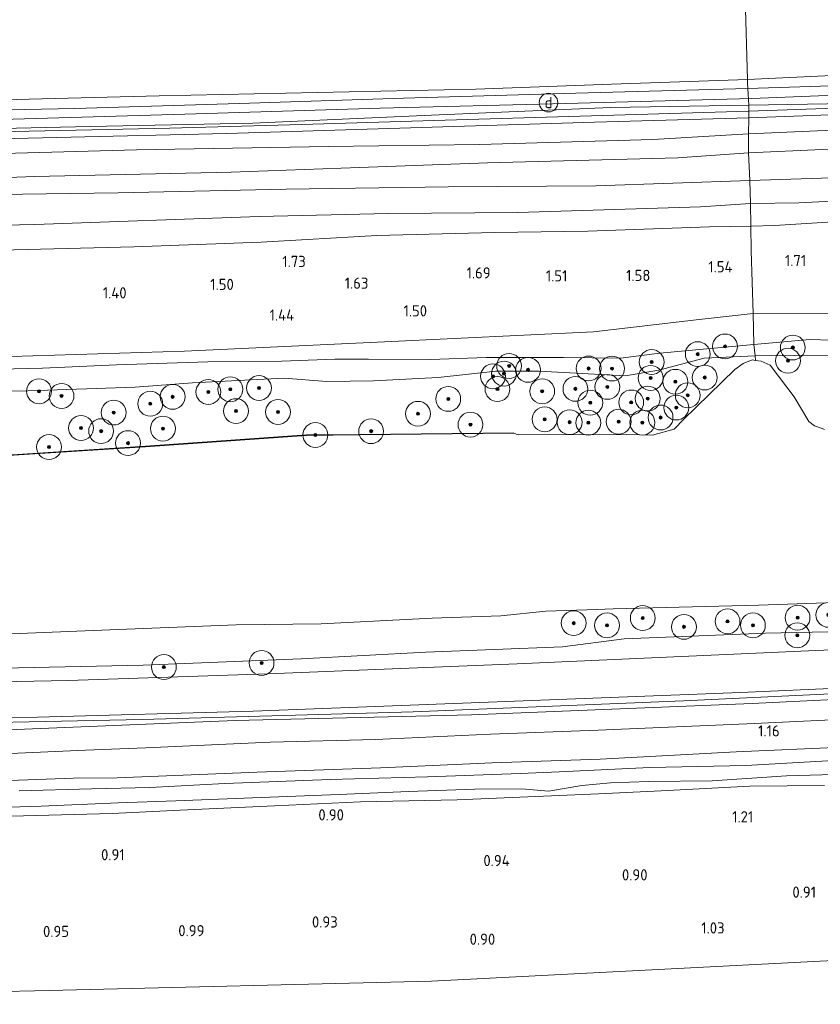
# Model space of a CAD drawing. Extents: x 126429 to 133038, y 413091 to 414846.
# Tile 208 of 256: x 130994 to 131123, y 413097 to 413255. Entities that reach past the tile are written whole.
import ezdxf
from ezdxf.enums import TextEntityAlignment as Align
from ezdxf.lldxf.tags import DXFTag

# ---------------------------------------------------------------- set-up
doc = ezdxf.new("R2010")
doc.units = 0
for name, color, linetype, lineweight in [('B-ME-GR-BOOM-S', 90, 'Continuous', 25), ('B-ME-GR-GRAS-GV', 60, 'Continuous', 13), ('B-ME-GR-MOERAS-GV', 120, 'Continuous', 13), ('B-ME-GW-OPHOGING_KRUIN-G', 90, 'Continuous', 18), ('B-ME-GW-TALUD_KRUIN-G', 90, 'Continuous', 18), ('B-ME-GW-TALUD_TEEN-G', 90, 'Continuous', 18), ('B-ME-IE-MEUBILAIR_DIJKPAAL-S', 7, 'Continuous', 25), ('B-ME-IE-TERREINAFSCHEIDING_DOORGANG-G', 210, 'Continuous', 18), ('B-ME-IE-TERREINAFSCHEIDING_KUNSTMATIG_HEKWERK-G', 20, 'IE-TERREINAFSCHEIDING-KUNSTMATIG', 18), ('B-ME-KG-GRENS_OPNAME-G', 210, 'KG-OPNAME', 18), ('B-ME-OB-BESCHOEIING-GV', 7, 'Continuous', 18), ('B-ME-OB-OEVERVOORZIENING-G', 7, 'Continuous', 18), ('B-ME-OG-HOOGTEPUNT-S', 7, 'Continuous', 25), ('B-ME-OG-TERREIN-GV', 7, 'Continuous', 18), ('B-ME-OG-WATER_KANAAL-GV', 120, 'Continuous', 18), ('B-ME-OG-WATER_SLOOT-G', 120, 'Continuous', 18), ('B-ME-OG-WATER_SLOOT-GV', 120, 'Continuous', 18), ('B-ME-VH-VERHARDING_HALFVERHARDING-GV', 252, 'Continuous', 18), ('B-ME-WH-WINTERBED-G', 150, 'WH-WINTERBED', 18)]:
    doc.layers.add(name, color=color, linetype=linetype, lineweight=lineweight)
doc.styles.add('NLCS-ISO', font='NLCS-ISO.ttf')
doc.styles.add('NLCS-ISO-ANNOTATIVE-T18', font='NLCS-ISO.ttf', dxfattribs={"height": 1.8})
doc.styles.get("Standard").update_dxf_attribs({"font": 'arial.ttf'})
doc.linetypes.add('IE-TERREINAFSCHEIDING-KUNSTMATIG', pattern='A,4,[82,NLCS.SHX,S=0.75,R=90,X=0,Y=0],4,-2', length=10)
tags = doc.linetypes.add('KG-OPNAME', pattern='A,5.5,-2,["O",Standard,S=1.8,R=0,X=-0.5,Y=-0.9],-2,5.5,-2,[5,NLCS.SHX,S=0.75,R=0,X=0,Y=0],-2', length=19).pattern_tags.tags
tags[6] = DXFTag(74, 10)
tags = doc.linetypes.add('WH-WINTERBED', pattern='A,6,-3.5,["WB",Standard,S=1.8,R=0,X=-1.5,Y=-0.9],-3.5,6,-3.5,6,-3.5,6,-3.5,6,-3.5', length=51).pattern_tags.tags
tags[6] = DXFTag(74, 10)

# ---------------------------------------------------------------- blocks, each defined once
blk = doc.blocks.new('SAL-HOOGTELABEL-SO')
at = {"color": 0, "linetype": 'ByBlock', "lineweight": -2, "style": 'NLCS-ISO-ANNOTATIVE-T18'}
blk.add_attdef('HOOGTE', text='', height=1.8, dxfattribs=at).set_placement((2.79, 0), align=Align.RIGHT)
blk = doc.blocks.new('SGR-BOOM_01-SO')
at = {"linetype": 'ByBlock', "lineweight": 18}
h = blk.add_hatch(color=0, dxfattribs=at)
h.dxf.hatch_style = 1
edge = h.paths.add_edge_path()
edge.add_arc((0, 0), 0.25, 0, 360)
at = {"color": 0, "linetype": 'ByBlock', "lineweight": 18}
for radius in [2, 0.25]:
    blk.add_circle((0, 0), radius, dxfattribs=at)
blk = doc.blocks.new('SIE-DIJKPAAL-SO')
at = {"color": 0, "linetype": 'ByBlock', "lineweight": 18}
blk.add_circle((0, 0), 1.5, dxfattribs=at)
at = {"color": 0, "linetype": 'ByBlock', "lineweight": 18, "style": 'NLCS-ISO'}
blk.add_text('d', height=1.8, dxfattribs=at).set_placement((0, 0), align=Align.MIDDLE_CENTER)

msp = doc.modelspace()

# ---------------------------------------------------------------- linework, layer by layer
at = {"layer": 'B-ME-GR-GRAS-GV'}
for points in [[(131135.322, 413246.755, 6.175), (131111.554, 413245.665, 6.16), (131111.168, 413258.879, 2.452), (131119.736, 413259.573, 2.327), (131131.418, 413260.311, 2.377), (131140.07, 413260.65, 2.264), (131154.382, 413261.681, 2.164), (131167.565, 413262.175, 2.189), (131176.627, 413262.483, 2.177), (131189.255, 413263.135, 2.127), (131200.165, 413264.07, 2.102), (131211.228, 413264.626, 2.164), (131227.69, 413265.355, 2.214), (131241.402, 413266.1, 2.114), (131253.729, 413267.146, 2.027), (131267.138, 413268.114, 2.102), (131282.074, 413268.962, 2.227), (131297.527, 413270.053, 2.014), (131295.496, 413254.994, 6.108), (131258.359, 413252.359, 6.184), (131234.003, 413250.954, 6.122), (131209.648, 413249.55, 6.06), (131184.369, 413248.698, 6.125), (131159.09, 413247.846, 6.19)], [(131111.168, 413258.879, 2.452), (131111.554, 413245.665, 6.16), (131089.686, 413244.877, 6.162), (131067.819, 413244.089, 6.164), (131042.33, 413243.543, 6.182), (131016.842, 413242.997, 6.2), (130991.706, 413242.357, 6.2), (130966.571, 413241.717, 6.2), (130926.615, 413241.565, 5.9), (130928.891, 413255.755, 1.71), (130967.374, 413256.542, 1.686), (130988.204, 413256.445, 1.686), (131008.544, 413257.132, 1.699), (131015.313, 413257.504, 1.577), (131028.523, 413258.236, 1.852), (131048.688, 413258.275, 1.677), (131057.659, 413258.654, 1.714), (131068.961, 413258.647, 2.077), (131081.011, 413258.317, 2.277), (131090.663, 413257.862, 2.464), (131100.377, 413258.227, 2.477)], [(131136.713, 413245.005, 6.276), (131111.6222, 413244.2136, 6.1948), (131111.579, 413245.077, 6.195), (131111.554, 413245.665, 6.16), (131135.322, 413246.755, 6.175), (131159.09, 413247.846, 6.19), (131184.369, 413248.698, 6.125), (131209.648, 413249.55, 6.06), (131234.003, 413250.954, 6.122), (131258.359, 413252.359, 6.184), (131295.496, 413254.994, 6.108), (131295.273, 413253.34, 6.17), (131271.854, 413252, 6.221), (131248.435, 413250.66, 6.272), (131220.906, 413249.108, 6.205), (131193.377, 413247.556, 6.138), (131165.045, 413246.28, 6.207)], [(131131.814, 413241.238, 6.34), (131111.805, 413240.561, 6.194), (131111.7586, 413241.4882, 6.1942), (131133.821, 413241.899, 6.18), (131159.841, 413243.08, 6.225), (131185.861, 413244.261, 6.27), (131211.34, 413245.637, 6.265), (131236.819, 413247.014, 6.26), (131259.703, 413248.267, 6.249), (131282.588, 413249.521, 6.238), (131294.855, 413250.24, 6.17), (131294.769, 413249.595, 6.134), (131272.558, 413248.307, 6.2), (131250.348, 413247.02, 6.266), (131220.818, 413245.447, 6.305), (131191.289, 413243.874, 6.344), (131161.551, 413242.556, 6.342)], [(131139.254, 413240.464, 6.11), (131111.785, 413239.487, 5.97), (131111.805, 413240.561, 6.194), (131131.814, 413241.238, 6.34), (131161.551, 413242.556, 6.342), (131191.289, 413243.874, 6.344), (131220.818, 413245.447, 6.305), (131250.348, 413247.02, 6.266), (131272.558, 413248.307, 6.2), (131294.769, 413249.595, 6.134), (131294.57, 413248.118, 6.06), (131265.129, 413246.649, 6.286), (131240.617, 413245.381, 6.163), (131216.104, 413244.114, 6.04), (131191.414, 413242.778, 6.145), (131166.724, 413241.442, 6.25)], [(131142.592, 413238.213, 5.502), (131111.736, 413236.902, 5.43), (131111.785, 413239.487, 5.97), (131139.254, 413240.464, 6.11), (131166.724, 413241.442, 6.25), (131191.414, 413242.778, 6.145), (131216.104, 413244.114, 6.04), (131240.617, 413245.381, 6.163), (131265.129, 413246.649, 6.286), (131294.57, 413248.118, 6.06), (131294.239, 413245.661, 5.212), (131254.74, 413243.241, 5.242), (131218.546, 413241.609, 5.346), (131194.384, 413240.554, 5.361), (131170.223, 413239.5, 5.376)], [(130954.69, 413240.077, 6.166), (130926.375, 413239.936, 6.164), (130926.615, 413241.565, 5.9), (130966.571, 413241.717, 6.2), (130991.706, 413242.357, 6.2), (131016.842, 413242.997, 6.2), (131042.33, 413243.543, 6.182), (131067.819, 413244.089, 6.164), (131089.686, 413244.877, 6.162), (131111.554, 413245.665, 6.16), (131111.579, 413245.077, 6.195), (131111.6222, 413244.2136, 6.1948), (131083.903, 413243.434, 6.204), (131056.19, 413242.634, 6.162), (131029.714, 413241.791, 6.209), (131003.238, 413240.948, 6.256), (130978.964, 413240.512, 6.211)], [(131123.604, 413234.389, 5.37), (131111.747, 413233.856, 5.043), (131111.736, 413236.902, 5.43), (131142.592, 413238.213, 5.502), (131170.223, 413239.5, 5.376), (131194.384, 413240.554, 5.361), (131218.546, 413241.609, 5.346), (131254.74, 413243.241, 5.242), (131294.239, 413245.661, 5.212), (131293.753, 413242.056, 4.882), (131268.103, 413241.16, 5.158), (131233.185, 413239.21, 5.176), (131210.048, 413238.239, 5.338), (131178.154, 413236.614, 5.39), (131149.542, 413235.333, 5.442)], [(130933.82, 413236.178, 6.206), (130925.821, 413236.172, 6.206), (130925.919, 413236.84, 6.11), (130952.716, 413237.159, 6.118), (130979.513, 413237.478, 6.126), (131005.706, 413238.057, 6.151), (131031.899, 413238.637, 6.176), (131060.705, 413239.874, 6.174), (131089.511, 413241.112, 6.172), (131111.7586, 413241.4882, 6.1942), (131111.805, 413240.561, 6.194), (131086.439, 413239.79, 6.2), (131061.074, 413239.02, 6.206), (131039.82, 413238.418, 6.206), (131018.567, 413237.817, 6.206), (130995.921, 413237.309, 6.208), (130973.276, 413236.802, 6.21)], [(131126.826, 413229.861, 3.598), (131111.936, 413229.37, 3.68), (131111.747, 413233.856, 5.043), (131123.604, 413234.389, 5.37), (131149.542, 413235.333, 5.442), (131178.154, 413236.614, 5.39), (131210.048, 413238.239, 5.338), (131233.185, 413239.21, 5.176), (131268.103, 413241.16, 5.158), (131293.753, 413242.056, 4.882), (131293.339, 413238.978, 3.552), (131264.734, 413237.533, 3.622), (131235.79, 413236.006, 3.65), (131205.758, 413234.286, 3.65), (131180.104, 413232.682, 3.67), (131153.997, 413231.451, 3.604)], [(130928.18, 413232.065, 5.09), (130925.139, 413231.961, 4.934), (130925.635, 413234.912, 6.208), (130949.272, 413235.294, 6.234), (130972.91, 413235.677, 6.26), (131000.312, 413236.321, 6.28), (131027.715, 413236.965, 6.3), (131057.316, 413237.865, 6.31), (131086.918, 413238.765, 6.32), (131111.785, 413239.487, 5.97), (131111.736, 413236.902, 5.43), (131096.312, 413235.968, 5.518), (131068.406, 413235.2, 5.236), (131044.088, 413234.841, 5.116), (131013.166, 413234.301, 5.079), (130980.011, 413233.408, 5.16), (130952.412, 413232.749, 5.158)], [(130949.272, 413235.294, 6.234), (130925.635, 413234.912, 6.208), (130925.821, 413236.172, 6.206), (130933.82, 413236.178, 6.206), (130973.276, 413236.802, 6.21), (130995.921, 413237.309, 6.208), (131018.567, 413237.817, 6.206), (131039.82, 413238.418, 6.206), (131061.074, 413239.02, 6.206), (131086.439, 413239.79, 6.2), (131111.805, 413240.561, 6.194), (131111.785, 413239.487, 5.97), (131086.918, 413238.765, 6.32), (131057.316, 413237.865, 6.31), (131027.715, 413236.965, 6.3), (131000.312, 413236.321, 6.28), (130972.91, 413235.677, 6.26)], [(131119.813, 413225.803, 3.354), (131112.061, 413225.672, 3.155), (131111.936, 413229.37, 3.68), (131126.826, 413229.861, 3.598), (131153.997, 413231.451, 3.604), (131180.104, 413232.682, 3.67), (131205.758, 413234.286, 3.65), (131235.79, 413236.006, 3.65), (131264.734, 413237.533, 3.622), (131293.339, 413238.978, 3.552), (131292.668, 413234.236, 3.224), (131283.893, 413233.742, 3.424), (131262.361, 413232.235, 3.382), (131227.089, 413229.964, 3.301), (131205.955, 413229.217, 3.248), (131172.812, 413227.952, 3.282), (131139.232, 413226.755, 3.382)], [(130955.322, 413228.894, 4.689), (130924.562, 413228.045, 4.536), (130925.139, 413231.961, 4.934), (130928.18, 413232.065, 5.09), (130952.412, 413232.749, 5.158), (130980.011, 413233.408, 5.16), (131013.166, 413234.301, 5.079), (131044.088, 413234.841, 5.116), (131068.406, 413235.2, 5.236), (131096.312, 413235.968, 5.518), (131111.736, 413236.902, 5.43), (131111.747, 413233.856, 5.043), (131100.335, 413233.034, 5.14), (131069.691, 413232.217, 5.082), (131049.065, 413231.47, 5.094), (131028.44, 413230.723, 5.106), (130996.76, 413230.012, 4.684), (130975.507, 413229.239, 4.711)], [(130951.933, 413226.218, 3.53), (130924.338, 413225.69, 3.473), (130924.562, 413228.045, 4.536), (130955.322, 413228.894, 4.689), (130975.507, 413229.239, 4.711), (130996.76, 413230.012, 4.684), (131028.44, 413230.723, 5.106), (131049.065, 413231.47, 5.094), (131069.691, 413232.217, 5.082), (131100.335, 413233.034, 5.14), (131111.747, 413233.856, 5.043), (131111.936, 413229.37, 3.68), (131087.155, 413228.51, 3.752), (131063.356, 413228.377, 3.838), (131037.287, 413227.983, 3.886), (131010.239, 413227.415, 3.686), (130983.172, 413227.001, 3.717)], [(131115.914, 413222.137, 2.176), (131112.11, 413222.031, 2.089), (131112.061, 413225.672, 3.155), (131119.813, 413225.803, 3.354), (131139.232, 413226.755, 3.382), (131172.812, 413227.952, 3.282), (131205.955, 413229.217, 3.248), (131227.089, 413229.964, 3.301), (131262.361, 413232.235, 3.382), (131283.893, 413233.742, 3.424), (131292.668, 413234.236, 3.224), (131292.312, 413231.13, 2.226), (131276.244, 413230.502, 2.238), (131256.883, 413229.041, 2.076), (131242.826, 413228.372, 2.138), (131223.498, 413226.979, 2.063), (131203.833, 413226.334, 2.076), (131187.609, 413225.521, 2.051), (131165.876, 413224.653, 2.051), (131145.281, 413223.65, 2.138), (131130.477, 413223.062, 2.113)], [(131292.312, 413231.13, 2.226), (131289.791, 413212.635, 1.524), (131252.034, 413209.738, 1.48), (131243.95, 413220.259, 1.45), (131220.097, 413218.825, 1.465), (131194.715, 413217.388, 1.371), (131164.972, 413215.198, 1.255), (131159.124, 413207.253, 1.362), (131138.058, 413207.858, 1.551), (131131.977, 413208.03, 1.391), (131112.457, 413207.951, 1.418), (131112.311, 413213.045, 1.506), (131112.168, 413218.039, 1.593), (131112.11, 413222.031, 2.089), (131115.914, 413222.137, 2.176), (131130.477, 413223.062, 2.113), (131145.281, 413223.65, 2.138), (131165.876, 413224.653, 2.051), (131187.609, 413225.521, 2.051), (131203.833, 413226.334, 2.076), (131223.498, 413226.979, 2.063), (131242.826, 413228.372, 2.138), (131256.883, 413229.041, 2.076), (131276.244, 413230.502, 2.238)], [(130996.837, 413222.294, 3.478), (130961.957, 413221.524, 3.079), (130923.688, 413221.568, 3.104), (130924.338, 413225.69, 3.473), (130951.933, 413226.218, 3.53), (130983.172, 413227.001, 3.717), (131010.239, 413227.415, 3.686), (131037.287, 413227.983, 3.886), (131063.356, 413228.377, 3.838), (131087.155, 413228.51, 3.752), (131111.936, 413229.37, 3.68), (131112.061, 413225.672, 3.155), (131103.995, 413225.118, 3.496), (131074.601, 413224.246, 3.263), (131053.733, 413224.047, 3.479), (131032.952, 413223.608, 3.47)], [(131105.449, 413221.946, 2.201), (131085.879, 413221.206, 2.113), (131070.804, 413220.996, 2.063), (131051.863, 413220.556, 2.088), (131033.261, 413219.457, 2.063), (131012.75, 413218.692, 2.101), (130991.306, 413218.185, 2.063), (130967.057, 413217.715, 1.888), (130931.219, 413218.659, 2.201), (130923.114, 413218.5, 2.264), (130923.688, 413221.568, 3.104), (130961.957, 413221.524, 3.079), (130996.837, 413222.294, 3.478), (131032.952, 413223.608, 3.47), (131053.733, 413224.047, 3.479), (131074.601, 413224.246, 3.263), (131103.995, 413225.118, 3.496), (131112.061, 413225.672, 3.155), (131112.11, 413222.031, 2.089)], [(131112.168, 413218.039, 1.593), (131112.311, 413213.045, 1.506), (131112.457, 413207.951, 1.418), (131103.791, 413207.034, 1.485), (131086.765, 413205.022, 1.477), (131053.098, 413203.436, 1.485), (131020.887, 413201.914, 1.503), (130985.988, 413200.85, 1.515), (130949.987, 413199.968, 1.533), (130920.374, 413199.188, 1.535), (130921.876, 413209.101, 1.294), (130923.114, 413218.5, 2.264), (130931.219, 413218.659, 2.201), (130967.057, 413217.715, 1.888), (130991.306, 413218.185, 2.063), (131012.75, 413218.692, 2.101), (131033.261, 413219.457, 2.063), (131051.863, 413220.556, 2.088), (131070.804, 413220.996, 2.063), (131085.879, 413221.206, 2.113), (131105.449, 413221.946, 2.201), (131112.11, 413222.031, 2.089)]]:
    msp.add_polyline3d(points, close=True, dxfattribs=at)
for points in [[(130985.988, 413200.85, 1.515), (131020.887, 413201.914, 1.503), (131053.098, 413203.436, 1.485), (131086.765, 413205.022, 1.477), (131103.791, 413207.034, 1.485), (131112.457, 413207.951, 1.418), (131112.563, 413202.994, 1.255), (131097.456, 413201.576, 1.257), (131091.109, 413200.808, 1.307), (131081.959, 413200.9, 1.307), (131069.46, 413200.895, 1.382), (131060.508, 413200.574, 1.469), (131050.55, 413200.647, 1.494), (131045.122, 413200.602, 1.307), (131036.517, 413200.302, 1.332), (131024.684, 413200.195, 1.257), (131009.938, 413199.72, 1.269), (130998.066, 413199.169, 1.307), (130986.486, 413198.936, 1.319)], [(131130.289, 413203.547, 0.907), (131121.596, 413203.768, 0.994), (131112.563, 413202.994, 1.255), (131112.457, 413207.951, 1.418), (131131.977, 413208.03, 1.391)], [(130986.486, 413198.936, 1.319), (130998.066, 413199.169, 1.307), (131009.938, 413199.72, 1.269), (131024.684, 413200.195, 1.257), (131036.517, 413200.302, 1.332), (131045.122, 413200.602, 1.307), (131050.55, 413200.647, 1.494), (131060.508, 413200.574, 1.469), (131069.46, 413200.895, 1.382), (131081.959, 413200.9, 1.307), (131091.109, 413200.808, 1.307), (131097.456, 413201.576, 1.257), (131112.563, 413202.994, 1.255), (131112.78, 413201.174, 0.763), (131104.576, 413200.811, 0.627), (131097.305, 413198.86, 0.689), (131091.843, 413197.919, 0.714), (131078.024, 413198.703, 0.642), (131071.017, 413198.676, 0.677), (131061.752, 413197.7, 0.652), (131051.369, 413197.155, 0.827), (131043.855, 413197.03, 0.839), (131036.889, 413197.566, 0.852), (131022.18, 413196.838, 0.852), (131012.983, 413196.099, 0.852), (130995.708, 413195.525, 0.727), (130977.177, 413195.167, 0.789)], [(131125.578, 413201.244, 0.702), (131112.78, 413201.174, 0.763), (131112.563, 413202.994, 1.255), (131121.596, 413203.768, 0.994), (131130.289, 413203.547, 0.907)], [(131146.681, 413154.739, 1.364), (131122.558, 413153.716, 1.36), (131098.514, 413152.661, 1.361), (131074.47, 413151.606, 1.362), (131054.411, 413150.802, 1.362), (131034.352, 413149.998, 1.362), (131002.16, 413148.893, 1.362), (130971.877, 413148.313, 1.021), (130943.52, 413148.482, 1.211), (130912.907, 413148.481, 1.02), (130913.342, 413151.171, 0.7), (130919.071, 413150.646, 0.7), (130936.204, 413150.813, 0.7), (130951.982, 413150.441, 0.7), (130970.155, 413150.683, 0.7), (130991.682, 413150.895, 0.7), (131014.252, 413151.353, 0.7), (131039.673, 413152.418, 0.7), (131059.776, 413153.474, 0.7), (131081.77, 413154.306, 0.7), (131091.707, 413155.625, 0.7), (131114.481, 413156.508, 0.7), (131129.475, 413156.847, 0.7)], [(131131.009, 413147.896, 2.377), (131110.464, 413146.982, 2.431), (131089.463, 413146.163, 2.427), (131068.461, 413145.344, 2.422), (131031.986, 413143.949, 2.674), (130997.215, 413142.989, 2.371), (130972.386, 413142.377, 2.456), (130971.877, 413148.313, 1.021), (131002.16, 413148.893, 1.362), (131034.352, 413149.998, 1.362), (131054.411, 413150.802, 1.362), (131074.47, 413151.606, 1.362), (131098.514, 413152.661, 1.361), (131122.558, 413153.716, 1.36), (131146.681, 413154.739, 1.364)], [(131147.472, 413146.912, 2.211), (131112.313, 413145.211, 2.374), (131089.713, 413144.298, 2.389), (131067.113, 413143.384, 2.405), (131029.043, 413142.449, 2.614), (130991.246, 413140.909, 2.21), (130972.551, 413140.508, 2.394), (130972.4414, 413141.7492, 2.4352), (130972.386, 413142.377, 2.456), (130997.215, 413142.989, 2.371), (131031.986, 413143.949, 2.674), (131068.461, 413145.344, 2.422), (131089.463, 413146.163, 2.427), (131110.464, 413146.982, 2.431), (131131.009, 413147.896, 2.377)], [(131130.767, 413142.82, 1.267), (131112.711, 413141.984, 1.279), (131087.528, 413140.898, 1.242), (131070.203, 413140.278, 1.292), (131051.706, 413139.418, 1.142), (131034.704, 413138.997, 1.154), (131014.69, 413138.071, 1.192), (131004.955, 413137.718, 1.167), (130994.07, 413137.192, 1.2), (130982.632, 413137.016, 1.262), (130972.728, 413137.376, 1.212), (130972.551, 413140.508, 2.394), (130991.246, 413140.909, 2.21), (131029.043, 413142.449, 2.614), (131067.113, 413143.384, 2.405), (131089.713, 413144.298, 2.389), (131112.313, 413145.211, 2.374), (131147.472, 413146.912, 2.211)], [(131126.853, 413138.167, 1.051), (131109.746, 413137.418, 1.076), (131087.852, 413136.265, 1.089), (131070.44, 413135.68, 1.164), (131052.487, 413134.865, 0.951), (131032.608, 413134.17, 0.989), (131010.078, 413133.221, 0.789), (131003.025, 413133.171, 0.926), (130986.799, 413132.591, 0.889), (130973.07, 413132.106, 0.926), (130973.053, 413132.919, 0.926), (130972.803, 413136.248, 1.212), (130972.728, 413137.376, 1.212), (130982.632, 413137.016, 1.262), (130994.07, 413137.192, 1.2), (131004.955, 413137.718, 1.167), (131014.69, 413138.071, 1.192), (131034.704, 413138.997, 1.154), (131051.706, 413139.418, 1.142), (131070.203, 413140.278, 1.292), (131087.528, 413140.898, 1.242), (131112.711, 413141.984, 1.279), (131130.767, 413142.82, 1.267)], [(130986.799, 413132.591, 0.889), (131003.025, 413133.171, 0.926), (131010.078, 413133.221, 0.789), (131032.608, 413134.17, 0.989), (131052.487, 413134.865, 0.951), (131070.44, 413135.68, 1.164), (131087.852, 413136.265, 1.089), (131109.746, 413137.418, 1.076), (131126.853, 413138.167, 1.051)], [(131125.405, 413136.056, -0.188), (131111.287, 413135.214, -0.188), (131095.819, 413134.885, -0.188), (131081.258, 413134.199, -0.188), (131075.034, 413133.954, -0.188), (131060.031, 413133.423, -0.188), (131044.378, 413132.948, -0.188), (131027.41, 413132.323, -0.188), (131015.304, 413131.713, -0.188), (131005.954, 413131.493, -0.188), (130994.286, 413131.15, -0.188)], [(130989.13, 413128.389, -0.188), (130997.842, 413128.698, -0.188), (131010.21, 413129.236, -0.188), (131019.515, 413129.547, -0.188), (131033.264, 413130.097, -0.188), (131045.825, 413130.586, -0.188), (131056.969, 413131.017, -0.188), (131067.68, 413131.409, -0.188), (131075.212, 413131.463, -0.188), (131079.509, 413131.122, -0.188), (131084.91, 413132.02, -0.188), (131089.493, 413132.439, -0.188), (131095.647, 413132.651, -0.188), (131105.897, 413132.765, -0.188), (131117.834, 413133.549, -0.188), (131127.333, 413133.812, -0.188)], [(131123.973, 413132.027, 0.939), (131111.966, 413131.917, 1.089), (131097.677, 413131.136, 0.864), (131087.594, 413130.677, 0.901), (131064.812, 413129.72, 0.989), (131049.275, 413129.357, 0.901), (131035.399, 413128.718, 0.976), (131020.211, 413128.041, 0.989), (131009.281, 413127.516, 0.989), (130978.547, 413126.671, 0.976)]]:
    msp.add_polyline3d(points, dxfattribs=at)
at = {"layer": 'B-ME-GR-MOERAS-GV'}
for points in [[(131123.576, 413189.492, 0.7), (131122.363, 413189.918, 0.7), (131121.446, 413190.6, 0.7), (131119.054, 413194.575, 0.7), (131115.225, 413199.664, 0.7), (131113.743, 413200.279, 0.7), (131112.869, 413200.424, 0.7), (131112.78, 413201.174, 0.763), (131125.578, 413201.244, 0.702)], [(130977.177, 413195.167, 0.789), (130995.708, 413195.525, 0.727), (131012.983, 413196.099, 0.852), (131022.18, 413196.838, 0.852), (131036.889, 413197.566, 0.852), (131043.855, 413197.03, 0.839), (131051.369, 413197.155, 0.827), (131061.752, 413197.7, 0.652), (131071.017, 413198.676, 0.677), (131078.024, 413198.703, 0.642), (131091.843, 413197.919, 0.714), (131097.305, 413198.86, 0.689), (131104.576, 413200.811, 0.627), (131112.78, 413201.174, 0.763), (131112.869, 413200.424, 0.7), (131112.299, 413200.519, 0.7), (131110.891, 413199.926, 0.7), (131109.501, 413198.946, 0.7), (131101.242, 413190.93, 0.7), (131099.779, 413189.378, 0.7), (131096.292, 413188.399, 0.7), (131092.039, 413188.483, 0.7), (131074.658, 413188.423, 0.7), (131073.891, 413188.692, 0.7), (131073.89, 413188.792, 0.741), (131049.119, 413188.523, 0.725), (131040.559, 413188.434, 0.749), (131036.749, 413188.189, 0.751), (131014.648, 413186.599, 0.767), (130985.677, 413184.771, 0.803)], [(130991.683, 413156.386, 0.7), (131010.251, 413157.101, 0.7), (131029.209, 413157.89, 0.7), (131042.906, 413158.019, 0.7), (131060.781, 413158.938, 0.7), (131071.834, 413159.325, 0.7), (131079.103, 413160.06, 0.7), (131087.382, 413160.342, 0.7), (131089.919, 413160.429, 0.7), (131113.346, 413161.045, 0.7), (131133.553, 413161.745, 0.7)], [(131129.475, 413156.847, 0.7), (131114.481, 413156.508, 0.7), (131091.707, 413155.625, 0.7), (131081.77, 413154.306, 0.7), (131059.776, 413153.474, 0.7), (131039.673, 413152.418, 0.7), (131014.252, 413151.353, 0.7), (130991.682, 413150.895, 0.7)]]:
    msp.add_polyline3d(points, dxfattribs=at)
at = {"layer": 'B-ME-GW-OPHOGING_KRUIN-G'}
msp.add_polyline3d([(131282.041, 413155.093, 2.51), (131238.463, 413152.31, 2.329), (131213.871, 413150.909, 2.355), (131189.278, 413149.509, 2.381), (131146.405, 413147.704, 2.276), (131123.843, 413146.683, 2.359), (131101.281, 413145.662, 2.442), (131057.757, 413143.883, 2.57), (131014.097, 413142.64, 2.478), (130972.4414, 413141.7492, 2.4352), (130972.432, 413141.749, 2.466), (130947.129, 413140.953, 2.352), (130911.699, 413140.284, 2.363)], dxfattribs=at)
at = {"layer": 'B-ME-GW-TALUD_KRUIN-G'}
for points in [[(131295.496, 413254.994, 6.108), (131258.359, 413252.359, 6.184), (131234.003, 413250.954, 6.122), (131209.648, 413249.55, 6.06), (131184.369, 413248.698, 6.125), (131159.09, 413247.846, 6.19), (131135.322, 413246.755, 6.175), (131111.554, 413245.665, 6.16), (131089.686, 413244.877, 6.162), (131067.819, 413244.089, 6.164), (131042.33, 413243.543, 6.182), (131016.842, 413242.997, 6.2), (130991.706, 413242.357, 6.2), (130966.571, 413241.717, 6.2), (130926.615, 413241.565, 5.9)], [(130925.635, 413234.912, 6.208), (130949.272, 413235.294, 6.234), (130972.91, 413235.677, 6.26), (131000.312, 413236.321, 6.28), (131027.715, 413236.965, 6.3), (131057.316, 413237.865, 6.31), (131086.918, 413238.765, 6.32), (131111.785, 413239.487, 5.97), (131139.254, 413240.464, 6.11), (131166.724, 413241.442, 6.25), (131191.414, 413242.778, 6.145), (131216.104, 413244.114, 6.04), (131240.617, 413245.381, 6.163), (131265.129, 413246.649, 6.286), (131294.57, 413248.118, 6.06)], [(130924.562, 413228.045, 4.536), (130955.322, 413228.894, 4.689), (130975.507, 413229.239, 4.711), (130996.76, 413230.012, 4.684), (131028.44, 413230.723, 5.106), (131049.065, 413231.47, 5.094), (131069.691, 413232.217, 5.082), (131100.335, 413233.034, 5.14), (131111.747, 413233.856, 5.043), (131123.604, 413234.389, 5.37), (131149.542, 413235.333, 5.442), (131178.154, 413236.614, 5.39), (131210.048, 413238.239, 5.338), (131233.185, 413239.21, 5.176), (131268.103, 413241.16, 5.158), (131293.753, 413242.056, 4.882)], [(131292.668, 413234.236, 3.224), (131283.893, 413233.742, 3.424), (131262.361, 413232.235, 3.382), (131227.089, 413229.964, 3.301), (131205.955, 413229.217, 3.248), (131172.812, 413227.952, 3.282), (131139.232, 413226.755, 3.382), (131119.813, 413225.803, 3.354), (131112.061, 413225.672, 3.155), (131103.995, 413225.118, 3.496), (131074.601, 413224.246, 3.263), (131053.733, 413224.047, 3.479), (131032.952, 413223.608, 3.47), (130996.837, 413222.294, 3.478), (130961.957, 413221.524, 3.079), (130923.688, 413221.568, 3.104)], [(131130.289, 413203.547, 0.907), (131121.596, 413203.768, 0.994), (131112.563, 413202.994, 1.255), (131097.456, 413201.576, 1.257), (131091.109, 413200.808, 1.307), (131081.959, 413200.9, 1.307), (131069.46, 413200.895, 1.382), (131060.508, 413200.574, 1.469), (131050.55, 413200.647, 1.494), (131045.122, 413200.602, 1.307), (131036.517, 413200.302, 1.332), (131024.684, 413200.195, 1.257), (131009.938, 413199.72, 1.269), (130998.066, 413199.169, 1.307), (130986.486, 413198.936, 1.319), (130976.886, 413198.455, 1.282), (130962.047, 413197.346, 1.369), (130951.3, 413197.559, 1.357), (130940.234, 413197.72, 1.444), (130931.539, 413198.096, 1.357), (130920.324, 413197.68, 1.357)], [(130911.866, 413141.413, 2.348), (130949.31, 413141.773, 2.371), (130972.386, 413142.377, 2.456), (130997.215, 413142.989, 2.371), (131031.986, 413143.949, 2.674), (131068.461, 413145.344, 2.422), (131089.463, 413146.163, 2.427), (131110.464, 413146.982, 2.431), (131131.009, 413147.896, 2.377), (131151.554, 413148.811, 2.324), (131191.179, 413150.573, 2.393), (131212.026, 413151.841, 2.31), (131232.873, 413153.109, 2.227), (131257.538, 413154.704, 2.299), (131282.204, 413156.3, 2.37)], [(130911.534, 413139.157, 2.313), (130949.936, 413140.215, 2.277), (130972.551, 413140.508, 2.394), (130991.246, 413140.909, 2.21), (131029.043, 413142.449, 2.614), (131067.113, 413143.384, 2.405), (131089.713, 413144.298, 2.389), (131112.313, 413145.211, 2.374), (131147.472, 413146.912, 2.211), (131168.222, 413147.736, 2.271), (131188.972, 413148.56, 2.331), (131226.877, 413150.731, 2.313), (131254.387, 413152.376, 2.374), (131281.897, 413154.02, 2.435)]]:
    msp.add_polyline3d(points, dxfattribs=at)
at = {"layer": 'B-ME-GW-TALUD_TEEN-G'}
for points in [[(130925.139, 413231.961, 4.934), (130928.18, 413232.065, 5.09), (130952.412, 413232.749, 5.158), (130980.011, 413233.408, 5.16), (131013.166, 413234.301, 5.079), (131044.088, 413234.841, 5.116), (131068.406, 413235.2, 5.236), (131096.312, 413235.968, 5.518), (131111.736, 413236.902, 5.43), (131142.592, 413238.213, 5.502), (131170.223, 413239.5, 5.376), (131194.384, 413240.554, 5.361), (131218.546, 413241.609, 5.346), (131254.74, 413243.241, 5.242), (131294.239, 413245.661, 5.212)], [(130924.338, 413225.69, 3.473), (130951.933, 413226.218, 3.53), (130983.172, 413227.001, 3.717), (131010.239, 413227.415, 3.686), (131037.287, 413227.983, 3.886), (131063.356, 413228.377, 3.838), (131087.155, 413228.51, 3.752), (131111.936, 413229.37, 3.68), (131126.826, 413229.861, 3.598), (131153.997, 413231.451, 3.604), (131180.104, 413232.682, 3.67), (131205.758, 413234.286, 3.65), (131235.79, 413236.006, 3.65), (131264.734, 413237.533, 3.622), (131293.339, 413238.978, 3.552)], [(131292.312, 413231.13, 2.226), (131276.244, 413230.502, 2.238), (131256.883, 413229.041, 2.076), (131242.826, 413228.372, 2.138), (131223.498, 413226.979, 2.063), (131203.833, 413226.334, 2.076), (131187.609, 413225.521, 2.051), (131165.876, 413224.653, 2.051), (131145.281, 413223.65, 2.138), (131130.477, 413223.062, 2.113), (131115.914, 413222.137, 2.176), (131112.11, 413222.031, 2.089), (131105.449, 413221.946, 2.201), (131085.879, 413221.206, 2.113), (131070.804, 413220.996, 2.063), (131051.863, 413220.556, 2.088), (131033.261, 413219.457, 2.063), (131012.75, 413218.692, 2.101), (130991.306, 413218.185, 2.063), (130967.057, 413217.715, 1.888), (130931.219, 413218.659, 2.201), (130923.114, 413218.5, 2.264)], [(131125.578, 413201.244, 0.702), (131112.78, 413201.174, 0.763), (131104.576, 413200.811, 0.627), (131097.305, 413198.86, 0.689), (131091.843, 413197.919, 0.714), (131078.024, 413198.703, 0.642), (131071.017, 413198.676, 0.677), (131061.752, 413197.7, 0.652), (131051.369, 413197.155, 0.827), (131043.855, 413197.03, 0.839), (131036.889, 413197.566, 0.852), (131022.18, 413196.838, 0.852), (131012.983, 413196.099, 0.852), (130995.708, 413195.525, 0.727), (130977.177, 413195.167, 0.789), (130963.373, 413194.087, 0.814), (130956.381, 413193.557, 0.902), (130948.868, 413194.312, 0.827), (130938.309, 413194.842, 0.802), (130930.381, 413195.33, 0.827), (130919.631, 413194.574, 0.802)], [(130913.342, 413151.171, 0.7), (130919.071, 413150.646, 0.7), (130936.204, 413150.813, 0.7), (130951.982, 413150.441, 0.7), (130970.155, 413150.683, 0.7), (130991.682, 413150.895, 0.7), (131014.252, 413151.353, 0.7), (131039.673, 413152.418, 0.7), (131059.776, 413153.474, 0.7), (131081.77, 413154.306, 0.7), (131091.707, 413155.625, 0.7), (131114.481, 413156.508, 0.7), (131129.475, 413156.847, 0.7), (131146.647, 413157.066, 0.7), (131162.801, 413158.325, 0.7), (131171.267, 413157.869, 0.7), (131173.84, 413158.142, 0.7), (131175.966, 413158.958, 0.7), (131185.958, 413159.502, 0.7), (131207.07, 413160.61, 0.7), (131211.693, 413161.402, 0.7), (131222.121, 413161.513, 0.7), (131252.261, 413162.235, 0.7), (131283.201, 413163.706, 0.7)], [(131130.767, 413142.82, 1.267), (131112.711, 413141.984, 1.279), (131087.528, 413140.898, 1.242), (131070.203, 413140.278, 1.292), (131051.706, 413139.418, 1.142), (131034.704, 413138.997, 1.154), (131014.69, 413138.071, 1.192), (131004.955, 413137.718, 1.167), (130994.07, 413137.192, 1.2), (130982.632, 413137.016, 1.262), (130972.728, 413137.376, 1.212), (130959.675, 413135.97, 0.962), (130943.609, 413135.947, 1.012), (130927.917, 413136.157, 1.112), (130918.021, 413136.071, 1.1), (130911.061, 413136.218, 1.262)]]:
    msp.add_polyline3d(points, dxfattribs=at)
at = {"layer": 'B-ME-IE-TERREINAFSCHEIDING_DOORGANG-G'}
for points in [[(131111.579, 413245.077, 6.195), (131111.6222, 413244.2136, 6.1948), (131111.7586, 413241.4882, 6.1942), (131111.805, 413240.561, 6.194)], [(131112.311, 413213.045, 1.506), (131112.457, 413207.951, 1.418)]]:
    msp.add_polyline3d(points, dxfattribs=at)
at = {"layer": 'B-ME-IE-TERREINAFSCHEIDING_KUNSTMATIG_HEKWERK-G'}
for points in [[(131111.579, 413245.077, 6.195), (131111.554, 413245.665, 6.16), (131111.168, 413258.879, 2.452), (131110.963, 413262.621, 2.052), (131110.88, 413265.231, 1.604)], [(131111.805, 413240.561, 6.194), (131131.814, 413241.238, 6.34), (131161.551, 413242.556, 6.342), (131191.289, 413243.874, 6.344), (131220.818, 413245.447, 6.305), (131250.348, 413247.02, 6.266), (131272.558, 413248.307, 6.2), (131294.769, 413249.595, 6.134)], [(130925.821, 413236.172, 6.206), (130933.82, 413236.178, 6.206), (130973.276, 413236.802, 6.21), (130995.921, 413237.309, 6.208), (131018.567, 413237.817, 6.206), (131039.82, 413238.418, 6.206), (131061.074, 413239.02, 6.206), (131086.439, 413239.79, 6.2), (131111.805, 413240.561, 6.194)], [(131111.805, 413240.561, 6.194), (131111.785, 413239.487, 5.97), (131111.736, 413236.902, 5.43), (131111.747, 413233.856, 5.043), (131111.936, 413229.37, 3.68), (131112.061, 413225.672, 3.155), (131112.11, 413222.031, 2.089), (131112.168, 413218.039, 1.593), (131112.311, 413213.045, 1.506)], [(130920.374, 413199.188, 1.535), (130949.987, 413199.968, 1.533), (130985.988, 413200.85, 1.515), (131020.887, 413201.914, 1.503), (131053.098, 413203.436, 1.485), (131086.765, 413205.022, 1.477), (131103.791, 413207.034, 1.485), (131112.457, 413207.951, 1.418), (131131.977, 413208.03, 1.391), (131138.058, 413207.858, 1.551), (131159.124, 413207.253, 1.362), (131164.972, 413215.198, 1.255), (131194.715, 413217.388, 1.371), (131220.097, 413218.825, 1.465), (131243.95, 413220.259, 1.45), (131252.034, 413209.738, 1.48), (131289.791, 413212.635, 1.524)], [(131112.457, 413207.951, 1.418), (131112.563, 413202.994, 1.255), (131112.78, 413201.174, 0.763), (131112.869, 413200.424, 0.7)], [(131282.763, 413160.455, 1.565), (131251.183, 413158.938, 1.565), (131213.527, 413157.64, 1.563), (131176.944, 413156.093, 1.509), (131175.966, 413158.958, 0.7), (131174.949, 413161.603, 0.7), (131171.861, 413161.566, 0.7), (131171.267, 413157.869, 0.7), (131170.805, 413155.762, 1.368), (131146.681, 413154.739, 1.364), (131122.558, 413153.716, 1.36), (131098.514, 413152.661, 1.361), (131074.47, 413151.606, 1.362), (131054.411, 413150.802, 1.362), (131034.352, 413149.998, 1.362), (131002.16, 413148.893, 1.362), (130971.877, 413148.313, 1.021), (130943.52, 413148.482, 1.211), (130912.907, 413148.481, 1.02)]]:
    msp.add_polyline3d(points, dxfattribs=at)
at = {"layer": 'B-ME-KG-GRENS_OPNAME-G'}
msp.add_polyline3d([(130905.294, 413096.792, 0.818), (130915.333, 413097.03, 1.077), (130922.079, 413097.19, 1.063), (130924.323, 413097.247, -0.362), (130925.742, 413097.278, -0.362), (130927.615, 413097.322, 0.794), (130929.37, 413097.364, 1.833), (130939.158, 413097.597, 1.62), (130941.581, 413097.655, 0.576), (130976.289, 413098.481, 0.576), (130977.722, 413098.515, 1.939), (130979.044, 413098.547, 1.93), (130980.045, 413098.571, 1.162), (130999.133, 413099.025, 0.932), (131060.675, 413100.49, 1.262), (131175.418, 413106.397, 1.207), (131177.149, 413106.482, 0.805), (131178.897, 413106.571, 0.062), (131180.322, 413106.644, 0.062), (131181.708, 413106.715, 0.922), (131184.181, 413106.842, 1.366), (131248.331, 413110.142, 1.412), (131276.18, 413111.574, 1.154)], dxfattribs=at)
at = {"layer": 'B-ME-OB-BESCHOEIING-GV'}
msp.add_polyline3d([(130985.681, 413184.671, 0.7), (130972.199, 413184.216, 0.7), (130972.192, 413184.415, 0.7), (130975.126, 413184.514, 0.7), (130975.125, 413184.414, 0.803), (130985.677, 413184.771, 0.803), (131014.648, 413186.599, 0.767), (131036.749, 413188.189, 0.751), (131040.559, 413188.434, 0.749), (131049.119, 413188.523, 0.725), (131073.89, 413188.792, 0.741), (131073.891, 413188.692, 0.7), (131049.121, 413188.423, 0.7), (131040.563, 413188.334, 0.7), (131036.756, 413188.089, 0.7), (131014.654, 413186.499, 0.7)], close=True, dxfattribs=at)
at = {"layer": 'B-ME-OB-OEVERVOORZIENING-G'}
for points in [[(131073.891, 413188.692, 0.7), (131074.658, 413188.423, 0.7), (131092.039, 413188.483, 0.7), (131096.292, 413188.399, 0.7), (131099.779, 413189.378, 0.7), (131101.242, 413190.93, 0.7), (131109.501, 413198.946, 0.7), (131110.891, 413199.926, 0.7), (131112.299, 413200.519, 0.7), (131112.869, 413200.424, 0.7), (131113.743, 413200.279, 0.7), (131115.225, 413199.664, 0.7), (131119.054, 413194.575, 0.7), (131121.446, 413190.6, 0.7), (131122.363, 413189.918, 0.7), (131123.576, 413189.492, 0.7), (131123.982, 413189.29, 0.7)], [(131073.891, 413188.692, 0.7), (131049.121, 413188.423, 0.7), (131040.563, 413188.334, 0.7), (131036.756, 413188.089, 0.7), (131014.654, 413186.499, 0.7), (130985.681, 413184.671, 0.7), (130972.199, 413184.216, 0.7), (130972.192, 413184.415, 0.7), (130975.126, 413184.514, 0.7), (130975.083, 413185.009, 0.7), (130973.443, 413184.954, 0.7), (130972.996, 413184.936, 0.7), (130972.422, 413184.874, 0.7), (130971.561, 413184.623, 0.7), (130970.725, 413184.273, 0.7), (130952.971, 413184.763, 0.7), (130918.5371, 413186.5743, 0.7)], [(130972.383, 413156.589, 0.7), (130972.755, 413155.9297, 0.7), (130975.664, 413155.963, 0.7), (130991.683, 413156.386, 0.7), (131010.251, 413157.101, 0.7), (131029.209, 413157.89, 0.7), (131042.906, 413158.019, 0.7), (131060.781, 413158.938, 0.7), (131071.834, 413159.325, 0.7), (131079.103, 413160.06, 0.7), (131087.382, 413160.342, 0.7), (131089.919, 413160.429, 0.7), (131113.346, 413161.045, 0.7), (131133.553, 413161.745, 0.7)]]:
    msp.add_polyline3d(points, dxfattribs=at)
at = {"layer": 'B-ME-OG-TERREIN-GV'}
msp.add_polyline3d([(131175.418, 413106.397, 1.207), (131060.675, 413100.49, 1.262), (130999.133, 413099.025, 0.932), (130980.045, 413098.571, 1.162), (130980.028, 413098.678, 1.164), (130978.968, 413103.179, 1.114), (130977.466, 413114.432, 0.951), (130976.721, 413117.102, 0.951), (130975.435, 413118.834, 0.989), (130973.882, 413120.239, 0.926), (130971.95, 413120.726, 0.976), (130971.811, 413126.676, 0.905), (130978.547, 413126.671, 0.976), (131009.281, 413127.516, 0.989), (131020.211, 413128.041, 0.989), (131035.399, 413128.718, 0.976), (131049.275, 413129.357, 0.901), (131064.812, 413129.72, 0.989), (131087.594, 413130.677, 0.901), (131097.677, 413131.136, 0.864), (131111.966, 413131.917, 1.089), (131123.973, 413132.027, 0.939)], dxfattribs=at)
at = {"layer": 'B-ME-OG-WATER_KANAAL-GV'}
for points in [[(130985.681, 413184.671, 0.7), (131014.654, 413186.499, 0.7), (131036.756, 413188.089, 0.7), (131040.563, 413188.334, 0.7), (131049.121, 413188.423, 0.7), (131073.891, 413188.692, 0.7), (131074.658, 413188.423, 0.7), (131092.039, 413188.483, 0.7), (131096.292, 413188.399, 0.7), (131099.779, 413189.378, 0.7), (131101.242, 413190.93, 0.7), (131109.501, 413198.946, 0.7), (131110.891, 413199.926, 0.7), (131112.299, 413200.519, 0.7), (131112.869, 413200.424, 0.7), (131113.743, 413200.279, 0.7), (131115.225, 413199.664, 0.7), (131119.054, 413194.575, 0.7), (131121.446, 413190.6, 0.7), (131122.363, 413189.918, 0.7), (131123.576, 413189.492, 0.7)], [(131133.553, 413161.745, 0.7), (131113.346, 413161.045, 0.7), (131089.919, 413160.429, 0.7), (131087.382, 413160.342, 0.7), (131079.103, 413160.06, 0.7), (131071.834, 413159.325, 0.7), (131060.781, 413158.938, 0.7), (131042.906, 413158.019, 0.7), (131029.209, 413157.89, 0.7), (131010.251, 413157.101, 0.7), (130991.683, 413156.386, 0.7)]]:
    msp.add_polyline3d(points, dxfattribs=at)
at = {"layer": 'B-ME-OG-WATER_SLOOT-G'}
for points in [[(131280.613, 413145.086, 0.577), (131275.598, 413144.931, 0.701), (131257.573, 413144.163, 0.926), (131239.215, 413143.266, 0.864), (131217.968, 413142.708, 0.964), (131200.456, 413141.468, 0.964), (131183.963, 413140.818, 1.014), (131171.632, 413140.242, 0.926), (131148.923, 413138.838, 0.964), (131126.853, 413138.167, 1.051), (131109.746, 413137.418, 1.076), (131087.852, 413136.265, 1.089), (131070.44, 413135.68, 1.164), (131052.487, 413134.865, 0.951), (131032.608, 413134.17, 0.989), (131010.078, 413133.221, 0.789), (131003.025, 413133.171, 0.926), (130986.799, 413132.591, 0.889), (130973.07, 413132.106, 0.926), (130962.518, 413132.045, 0.901), (130939.888, 413131.302, 0.826), (130927.335, 413131.327, 0.764), (130910.317, 413131.159, 0.926)], [(130920.692, 413123.18, 0.889), (130922.467, 413123.609, 0.739), (130924.201, 413124.3, 0.751), (130925.305, 413124.831, 0.814), (130926.511, 413125.326, 0.876), (130927.822, 413125.384, 0.891), (130934.299, 413125.672, 0.964), (130951.528, 413126.168, 0.939), (130965.492, 413126.681, 0.839), (130971.811, 413126.676, 0.905), (130978.547, 413126.671, 0.976), (131009.281, 413127.516, 0.989), (131020.211, 413128.041, 0.989), (131035.399, 413128.718, 0.976), (131049.275, 413129.357, 0.901), (131064.812, 413129.72, 0.989), (131087.594, 413130.677, 0.901), (131097.677, 413131.136, 0.864), (131111.966, 413131.917, 1.089), (131123.973, 413132.027, 0.939)]]:
    msp.add_polyline3d(points, dxfattribs=at)
at = {"layer": 'B-ME-OG-WATER_SLOOT-GV'}
for points in [[(130994.286, 413131.15, -0.188), (131005.954, 413131.493, -0.188), (131015.304, 413131.713, -0.188), (131027.41, 413132.323, -0.188), (131044.378, 413132.948, -0.188), (131060.031, 413133.423, -0.188), (131075.034, 413133.954, -0.188), (131081.258, 413134.199, -0.188), (131095.819, 413134.885, -0.188), (131111.287, 413135.214, -0.188), (131125.405, 413136.056, -0.188)], [(131127.333, 413133.812, -0.188), (131117.834, 413133.549, -0.188), (131105.897, 413132.765, -0.188), (131095.647, 413132.651, -0.188), (131089.493, 413132.439, -0.188), (131084.91, 413132.02, -0.188), (131079.509, 413131.122, -0.188), (131075.212, 413131.463, -0.188), (131067.68, 413131.409, -0.188), (131056.969, 413131.017, -0.188), (131045.825, 413130.586, -0.188), (131033.264, 413130.097, -0.188), (131019.515, 413129.547, -0.188), (131010.21, 413129.236, -0.188), (130997.842, 413128.698, -0.188), (130989.13, 413128.389, -0.188)]]:
    msp.add_polyline3d(points, dxfattribs=at)
at = {"layer": 'B-ME-VH-VERHARDING_HALFVERHARDING-GV'}
for points in [[(131133.821, 413241.899, 6.18), (131111.7586, 413241.4882, 6.1942), (131111.6222, 413244.2136, 6.1948), (131136.713, 413245.005, 6.276), (131165.045, 413246.28, 6.207), (131193.377, 413247.556, 6.138), (131220.906, 413249.108, 6.205), (131248.435, 413250.66, 6.272), (131271.854, 413252, 6.221), (131295.273, 413253.34, 6.17), (131294.855, 413250.24, 6.17), (131282.588, 413249.521, 6.238), (131259.703, 413248.267, 6.249), (131236.819, 413247.014, 6.26), (131211.34, 413245.637, 6.265), (131185.861, 413244.261, 6.27), (131159.841, 413243.08, 6.225)], [(130952.716, 413237.159, 6.118), (130925.919, 413236.84, 6.11), (130926.375, 413239.936, 6.164), (130954.69, 413240.077, 6.166), (130978.964, 413240.512, 6.211), (131003.238, 413240.948, 6.256), (131029.714, 413241.791, 6.209), (131056.19, 413242.634, 6.162), (131083.903, 413243.434, 6.204), (131111.6222, 413244.2136, 6.1948), (131111.7586, 413241.4882, 6.1942), (131089.511, 413241.112, 6.172), (131060.705, 413239.874, 6.174), (131031.899, 413238.637, 6.176), (131005.706, 413238.057, 6.151), (130979.513, 413237.478, 6.126)]]:
    msp.add_polyline3d(points, close=True, dxfattribs=at)
at = {"layer": 'B-ME-WH-WINTERBED-G'}
msp.add_polyline3d([(131295.075, 413251.868, 6.134), (131284.788, 413251.172, 6.251), (131257.323, 413249.681, 6.233), (131229.858, 413248.191, 6.215), (131200.591, 413246.556, 6.207), (131171.324, 413244.922, 6.199), (131141.8, 413243.745, 6.148), (131112.276, 413242.569, 6.097), (131082.336, 413241.785, 6.095), (131052.396, 413241.001, 6.093), (131020.968, 413240.064, 6.121), (130989.54, 413239.128, 6.149), (130957.841, 413238.745, 6.144), (130926.143, 413238.363, 6.139)], dxfattribs=at)

# ---------------------------------------------------------------- block references
at = {"layer": 'B-ME-GR-BOOM-S'}
for p in [(131107.945, 413202.674, 0.85), (131118.8583, 413202.4969, 0.8743), (131103.556, 413201.435, 0.838), (131073.187, 413199.54, 1.144), (131096.1377, 413200.1683, 0.7743), (131118.0876, 413200.3754, 0.9243), (131070.581, 413197.869, 1.088), (131072.357, 413198.298, 1.088), (131076.23, 413198.904, 1.156), (131085.98, 413199.13, 0.613), (131089.7572, 413199.1151, 0.7743), (131104.6796, 413197.6732, 0.7993), (131089.0092, 413196.1632, 0.7743), (131095.9627, 413197.6059, 0.7743), (131099.9584, 413196.9897, 0.7743), (130997.49, 413195.459, 0.98), (131001.112, 413194.704, 0.882), (131019.002, 413194.565, 1.112), (131024.754, 413195.347, 0.856), (131028.299, 413195.778, 1.1), (131032.908, 413195.986, 1.082), (131071.3074, 413195.8145, 0.7993), (131078.5075, 413195.4643, 0.7993), (131083.8571, 413195.8497, 0.7743), (131101.9485, 413194.8103, 0.7993), (131015.393, 413193.452, 0.906), (131063.3779, 413194.2311, 0.7993), (131086.2462, 413193.6177, 0.7743), (131092.8347, 413193.6636, 0.7743), (131095.5022, 413194.2865, 0.7743), (131009.51, 413192.034, 0.932), (131029.199, 413192.269, 1.044), (131035.961, 413192.13, 0.994), (131058.504, 413191.838, 1.088), (131100.1015, 413192.8368, 0.7993), (131066.9623, 413190.0984, 0.8743), (131078.8929, 413190.9448, 0.7993), (131082.9215, 413190.4789, 0.7993), (131085.9385, 413190.4012, 0.7993), (131090.8235, 413190.5536, 0.7993), (131094.6393, 413190.416, 0.7993), (131097.567, 413191.238, 0.7993), (131004.258, 413189.545, 1.112), (131007.484, 413189.04, 0.882), (131017.438, 413189.454, 1.112), (131041.987, 413188.424, 0.756), (131050.964, 413189.031, 0.944), (131011.825, 413187.115, 0.869), (130999.098, 413186.476, 0.894), (131083.5794, 413158.1403, 2.057), (131094.7009, 413158.9553, 0.982), (131108.3483, 413158.4298, 1.3195), (131119.6283, 413159.0172, 1.3195), (131124.5757, 413159.472, 1.282), (131088.9485, 413157.7834, 1.6195), (131101.3318, 413157.5418, 1.3195), (131112.4366, 413157.7889, 1.3945), (131119.582, 413156.1845, 1.407), (131033.322, 413151.732, 1.1195), (131017.5881, 413151.0671, 1.0945)]:
    msp.add_blockref('SGR-BOOM_01-SO', p, dxfattribs=at)
at = {"layer": 'B-ME-IE-MEUBILAIR_DIJKPAAL-S'}
msp.add_blockref('SIE-DIJKPAAL-SO', (131079.527, 413241.917, 6.03), dxfattribs=at)
at = {"layer": 'B-ME-OG-HOOGTEPUNT-S'}
for p, values in [((131037.65, 413215.462, 1.725), {'HOOGTE': '1.73'}), ((131118.228, 413215.611, 1.714), {'HOOGTE': '1.71'}), ((131106.372, 413214.602, 1.538), {'HOOGTE': '1.54'}), ((131067.414, 413213.607, 1.689), {'HOOGTE': '1.69'}), ((131079.778, 413213.14, 1.513), {'HOOGTE': '1.51'}), ((131093.142, 413213.206, 1.576), {'HOOGTE': '1.58'}), ((131026.063, 413211.765, 1.501), {'HOOGTE': '1.50'}), ((131047.737, 413211.963, 1.626), {'HOOGTE': '1.63'}), ((131008.798, 413210.402, 1.401), {'HOOGTE': '1.40'}), ((131057.177, 413207.508, 1.5), {'HOOGTE': '1.50'}), ((131035.776, 413206.828, 1.438), {'HOOGTE': '1.44'}), ((131113.955, 413139.903, 1.163), {'HOOGTE': '1.16'}), ((131043.795, 413126.384, 0.901), {'HOOGTE': '0.90'}), ((131109.702, 413126.067, 1.213), {'HOOGTE': '1.21'}), ((131008.49, 413119.973, 0.914), {'HOOGTE': '0.91'}), ((131070.487, 413119.029, 0.938), {'HOOGTE': '0.94'}), ((131092.682, 413116.732, 0.901), {'HOOGTE': '0.90'}), ((131119.81, 413113.946, 0.914), {'HOOGTE': '0.91'}), ((131042.796, 413109.145, 0.926), {'HOOGTE': '0.93'}), ((130999.534, 413107.628, 0.951), {'HOOGTE': '0.95'}), ((131021.332, 413107.745, 0.988), {'HOOGTE': '0.99'}), ((131105.082, 413108.185, 1.026), {'HOOGTE': '1.03'}), ((131068.156, 413106.376, 0.901), {'HOOGTE': '0.90'})]:
    msp.add_blockref('SAL-HOOGTELABEL-SO', p, dxfattribs=at).add_auto_attribs(values)

doc.saveas('drawing.dxf')
